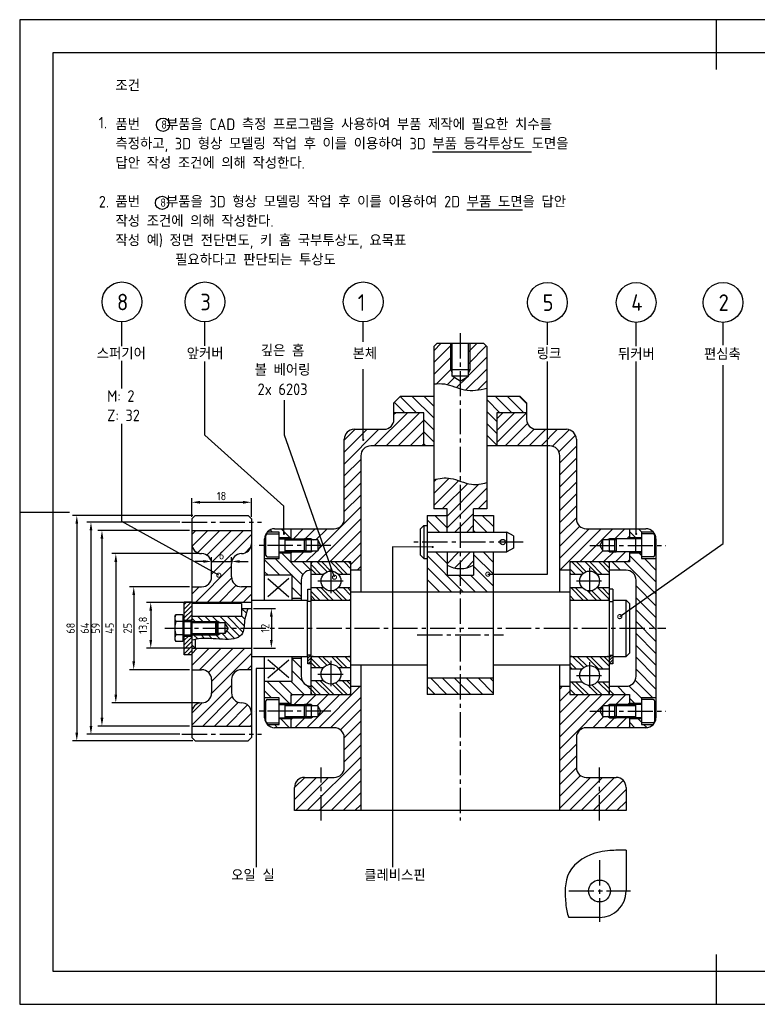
# Model space of a CAD drawing. Header units: millimetres. Extents: x 0 to 420, y 0 to 297.
# Tile 1 of 2: x 0 to 222, y 0 to 297. Entities that reach past the tile are written whole.
import ezdxf
from ezdxf.enums import TextEntityAlignment as Align

# ---------------------------------------------------------------- set-up
doc = ezdxf.new("R2010")
doc.units = ezdxf.units.MM
doc.header["$LTSCALE"] = 0.4
doc.linetypes.add('CENTER2', pattern=[28.575, 19.05, -3.175, 3.175, -3.175])
for name, color, linetype in [('가는선', 1, 'Continuous'), ('문자', 2, 'Continuous'), ('외형선', 3, 'Continuous'), ('윤곽선', 5, 'Continuous'), ('중심선', 1, 'CENTER2')]:
    doc.layers.add(name, color=color, linetype=linetype)
doc.styles.get("Standard").update_dxf_attribs({"font": 'isocp.shx', "bigfont": 'whgtxt.shx'})
doc.dimstyles.new('ISO-25', dxfattribs={"dimtxt": 2.5, "dimasz": 2.5, "dimexe": 1.25, "dimexo": 0.625, "dimtad": 1, "dimtxsty": 'Standard', "dimcen": 2.5, "dimadec": 0, "dimazin": 0, "dimtfac": 1, "dimtmove": 0, "dimatfit": 3, "dimfxl": 1, "dimarcsym": 0})
pattern_1 = [(45, (-497.9313, 1.8087), (-1.796051, 1.796051), [])]
pattern_2 = [(135, (-497.9313, 1.8087), (-2.020558, -2.020558), []), (135, (-497.9313, 3.1558), (-2.020558, -2.020558), [])]
pattern_3 = [(45, (-497.93126, 1.8087), (-0.4490128, 0.4490128), [])]
pattern_4 = [(135, (-497.9313, 1.8087), (-1.796051, -1.796051), [])]

# ---------------------------------------------------------------- blocks, each defined once
blk = doc.blocks.new('_DotSmall')
at = {"color": 0, "linetype": 'ByBlock', "const_width": 0.5}
blk.add_lwpolyline([(-0.0625, 0, 1), (0.0625, 0, 1)], format="xyb", close=True, dxfattribs=at)
blk = doc.blocks.new('*D4')
at = {"color": 0, "lineweight": -2, "transparency": 16777216}
for p, q in [((48.25, 145.44), (20.24, 145.44)), ((21.49, 142.94), (21.49, 83.94)), ((48.25, 81.44), (20.24, 81.44))]:
    blk.add_line(p, q, dxfattribs=at)
at = {"color": 0, "transparency": 16777216}
for points in [[(21.08, 142.94), (21.91, 142.94), (21.49, 145.44)], [(21.08, 83.94), (21.91, 83.94), (21.49, 81.44)]]:
    blk.add_solid(points, dxfattribs=at)
at = {"layer": 'Defpoints', "color": 0, "transparency": 16777216}
for p in [(48.88, 145.44), (21.49, 81.44), (48.88, 81.44)]:
    blk.add_point(p, dxfattribs=at)
at = {"color": 0, "transparency": 16777216, "insert": (19.62, 113.44), "char_height": 2.5, "attachment_point": 5, "rotation": 90}
blk.add_mtext('64', dxfattribs=at)
blk = doc.blocks.new('*D5')
at = {"color": 0, "lineweight": -2, "transparency": 16777216}
for p, q in [((51.25, 125.94), (33.14, 125.94)), ((34.39, 123.44), (34.39, 103.44)), ((51.25, 100.94), (33.14, 100.94))]:
    blk.add_line(p, q, dxfattribs=at)
at = {"color": 0, "transparency": 16777216}
for points in [[(33.98, 123.44), (34.81, 123.44), (34.39, 125.94)], [(33.98, 103.44), (34.81, 103.44), (34.39, 100.94)]]:
    blk.add_solid(points, dxfattribs=at)
at = {"layer": 'Defpoints', "color": 0, "transparency": 16777216}
for p in [(51.88, 125.94), (34.39, 100.94), (51.88, 100.94)]:
    blk.add_point(p, dxfattribs=at)
at = {"color": 0, "transparency": 16777216, "insert": (32.52, 113.44), "char_height": 2.5, "attachment_point": 5, "rotation": 90}
blk.add_mtext('25', dxfattribs=at)
blk = doc.blocks.new('*D6')
at = {"color": 0, "lineweight": -2, "transparency": 16777216}
for p, q in [((51.25, 121.24), (38.27, 121.24)), ((39.52, 118.74), (39.52, 109.94)), ((51.25, 107.44), (38.27, 107.44))]:
    blk.add_line(p, q, dxfattribs=at)
at = {"color": 0, "transparency": 16777216}
for points in [[(39.1, 118.74), (39.94, 118.74), (39.52, 121.24)], [(39.1, 109.94), (39.94, 109.94), (39.52, 107.44)]]:
    blk.add_solid(points, dxfattribs=at)
at = {"layer": 'Defpoints', "color": 0, "transparency": 16777216}
for p in [(51.88, 121.24), (39.52, 107.44), (51.88, 107.44)]:
    blk.add_point(p, dxfattribs=at)
at = {"color": 0, "transparency": 16777216, "insert": (37.46, 114.34), "char_height": 2.5, "attachment_point": 5, "rotation": 90}
blk.add_mtext('13,8', dxfattribs=at)
blk = doc.blocks.new('*D7')
at = {"color": 0, "lineweight": -2, "transparency": 16777216}
for p, q in [((70.5, 119.44), (77.15, 119.44)), ((75.9, 116.94), (75.9, 109.94)), ((70.5, 107.44), (77.15, 107.44))]:
    blk.add_line(p, q, dxfattribs=at)
at = {"color": 0, "transparency": 16777216}
for points in [[(75.48, 116.94), (76.31, 116.94), (75.9, 119.44)], [(75.48, 109.94), (76.31, 109.94), (75.9, 107.44)]]:
    blk.add_solid(points, dxfattribs=at)
at = {"layer": 'Defpoints', "color": 0, "transparency": 16777216}
for p in [(69.88, 119.44), (69.88, 107.44), (75.9, 107.44)]:
    blk.add_point(p, dxfattribs=at)
at = {"color": 0, "transparency": 16777216, "insert": (74.02, 113.44), "char_height": 2.5, "attachment_point": 5, "rotation": 90}
blk.add_mtext('12', dxfattribs=at)
blk = doc.blocks.new('*D8')
at = {"color": 0, "lineweight": -2, "transparency": 16777216}
for p, q in [((54.25, 135.94), (27.74, 135.94)), ((28.99, 133.44), (28.99, 93.44)), ((54.25, 90.94), (27.74, 90.94))]:
    blk.add_line(p, q, dxfattribs=at)
at = {"color": 0, "transparency": 16777216}
for points in [[(28.57, 133.44), (29.41, 133.44), (28.99, 135.94)], [(28.57, 93.44), (29.41, 93.44), (28.99, 90.94)]]:
    blk.add_solid(points, dxfattribs=at)
at = {"layer": 'Defpoints', "color": 0, "transparency": 16777216}
for p in [(54.88, 135.94), (28.99, 90.94), (54.88, 90.94)]:
    blk.add_point(p, dxfattribs=at)
at = {"color": 0, "transparency": 16777216, "insert": (27.11, 113.44), "char_height": 2.5, "attachment_point": 5, "rotation": 90}
blk.add_mtext('45', dxfattribs=at)
blk = doc.blocks.new('*D9')
at = {"color": 0, "lineweight": -2, "transparency": 16777216}
for p, q in [((51.25, 142.94), (23.56, 142.94)), ((24.81, 140.44), (24.81, 86.44)), ((51.25, 83.94), (23.56, 83.94))]:
    blk.add_line(p, q, dxfattribs=at)
at = {"color": 0, "transparency": 16777216}
for points in [[(24.39, 140.44), (25.23, 140.44), (24.81, 142.94)], [(24.39, 86.44), (25.23, 86.44), (24.81, 83.94)]]:
    blk.add_solid(points, dxfattribs=at)
at = {"layer": 'Defpoints', "color": 0, "transparency": 16777216}
for p in [(51.88, 142.94), (24.81, 83.94), (51.88, 83.94)]:
    blk.add_point(p, dxfattribs=at)
at = {"color": 0, "transparency": 16777216, "insert": (22.93, 113.44), "char_height": 2.5, "attachment_point": 5, "rotation": 90}
blk.add_mtext('59', dxfattribs=at)
blk = doc.blocks.new('*D10')
at = {"color": 0, "lineweight": -2, "transparency": 16777216}
for p, q in [((51.88, 147.06), (51.88, 152.68)), ((69.88, 147.06), (69.88, 152.68)), ((54.38, 151.43), (67.38, 151.43))]:
    blk.add_line(p, q, dxfattribs=at)
at = {"color": 0, "transparency": 16777216}
for points in [[(54.38, 151.85), (54.38, 151.01), (51.88, 151.43)], [(67.38, 151.85), (67.38, 151.01), (69.88, 151.43)]]:
    blk.add_solid(points, dxfattribs=at)
at = {"layer": 'Defpoints', "color": 0, "transparency": 16777216}
for p in [(69.88, 151.43), (51.88, 146.44), (69.88, 146.44)]:
    blk.add_point(p, dxfattribs=at)
at = {"color": 0, "transparency": 16777216, "insert": (60.88, 153.31), "char_height": 2.5, "attachment_point": 5}
blk.add_mtext('18', dxfattribs=at)
blk = doc.blocks.new('*D11')
at = {"color": 0, "lineweight": -2, "transparency": 16777216}
for p, q in [((57.88, 133.56), (57.88, 134.83)), ((63.88, 133.56), (63.88, 134.83)), ((55.38, 133.58), (52.88, 133.58)), ((57.88, 133.58), (63.88, 133.58)), ((66.38, 133.58), (68.88, 133.58))]:
    blk.add_line(p, q, dxfattribs=at)
at = {"color": 0, "transparency": 16777216}
for points in [[(55.38, 134), (55.38, 133.16), (57.88, 133.58)], [(66.38, 134), (66.38, 133.16), (63.88, 133.58)]]:
    blk.add_solid(points, dxfattribs=at)
at = {"layer": 'Defpoints', "color": 0, "transparency": 16777216}
for p in [(57.88, 132.94), (63.88, 133.58), (63.88, 132.94)]:
    blk.add_point(p, dxfattribs=at)
at = {"color": 0, "transparency": 16777216, "insert": (60.88, 135.45), "char_height": 2.5, "attachment_point": 5}
blk.add_mtext('6', dxfattribs=at)
blk = doc.blocks.new('*D12')
at = {"color": 0, "lineweight": -2, "transparency": 16777216}
for p, q in [((52.25, 147.44), (15.97, 147.44)), ((17.22, 144.94), (17.22, 81.94)), ((52.25, 79.44), (15.97, 79.44))]:
    blk.add_line(p, q, dxfattribs=at)
at = {"color": 0, "transparency": 16777216}
for points in [[(16.8, 144.94), (17.64, 144.94), (17.22, 147.44)], [(16.8, 81.94), (17.64, 81.94), (17.22, 79.44)]]:
    blk.add_solid(points, dxfattribs=at)
at = {"layer": 'Defpoints', "color": 0, "transparency": 16777216}
for p in [(52.88, 147.44), (17.22, 79.44), (52.88, 79.44)]:
    blk.add_point(p, dxfattribs=at)
at = {"color": 0, "transparency": 16777216, "insert": (15.35, 113.44), "char_height": 2.5, "attachment_point": 5, "rotation": 90}
blk.add_mtext('68', dxfattribs=at)
blk = doc.blocks.new('*U3')
at = {"layer": '가는선'}
h = blk.add_hatch(dxfattribs=at)
h.set_pattern_fill('ANSI31', color=256, scale=0.8)
h.set_pattern_definition(pattern_1)
edge = h.paths.add_edge_path()
edge.add_line((129.88, 191.44), (129.88, 199.44))
edge.add_line((129.88, 199.44), (125.88, 199.44))
edge.add_line((125.88, 199.44), (124.88, 198.44))
edge.add_line((124.88, 198.44), (124.88, 187.12))
edge.add_spline(control_points=[(124.88, 187.12), (125.95, 187.26), (129.07, 187.32), (134.28, 184.65), (138.61, 185.28), (140.88, 185.88)], knot_values=[6.036137, 6.036137, 6.036137, 6.036137, 9.304736, 15.634765, 22.480947, 22.480947, 22.480947, 22.480947], degree=3, periodic=0)
edge.add_line((140.88, 185.88), (140.88, 198.44))
edge.add_line((140.88, 198.44), (139.88, 199.44))
edge.add_line((139.88, 199.44), (135.88, 199.44))
edge.add_line((135.88, 199.44), (135.88, 191.44))
edge.add_line((135.88, 191.44), (135.33, 190.5))
edge.add_line((135.33, 190.5), (135.33, 189.44))
edge.add_line((135.33, 189.44), (132.88, 187.96))
edge.add_line((132.88, 187.96), (130.42, 189.44))
edge.add_line((130.42, 189.44), (130.42, 190.5))
edge.add_line((130.42, 190.5), (129.88, 191.44))
h.paths.add_polyline_path([(130.42, 199.44), (129.88, 199.44), (129.88, 191.44), (130.42, 191.44)], flags=17)
h.paths.add_polyline_path([(135.88, 199.44), (135.33, 199.44), (135.33, 191.44), (135.88, 191.44)], flags=17)
h.paths.add_polyline_path([(135.88, 191.44), (135.33, 191.44), (135.33, 190.5)], flags=17)
h.paths.add_polyline_path([(130.42, 191.44), (129.88, 191.44), (130.42, 190.5)], flags=17)
h = blk.add_hatch(dxfattribs=at)
h.set_pattern_fill('ANSI31', color=256, scale=0.8, angle=90)
h.paths.add_polyline_path([(124.88, 183.44), (114.88, 183.44), (112.88, 181.44), (112.88, 178.44), (121.88, 178.44), (121.88, 168.44), (124.88, 168.44)])
h.paths.add_polyline_path([(152.88, 181.44), (150.88, 183.44), (140.88, 183.44), (140.88, 168.44), (143.88, 168.44), (143.88, 178.44), (152.88, 178.44)])
h = blk.add_hatch(dxfattribs=at)
h.set_pattern_fill('ANSI31', color=256, scale=0.8)
h.set_pattern_definition(pattern_1)
h.paths.add_polyline_path([(102.88, 165.44, -0.414214), (105.88, 168.44), (121.88, 168.44), (121.88, 178.44), (112.88, 178.44), (112.88, 176.44, -0.414214), (109.88, 173.44), (100.88, 173.44, 0.414214), (97.88, 170.44), (97.88, 146.44, -0.414214), (94.88, 143.44), (81.88, 143.44), (81.88, 140.69), (81.88, 140.44), (85.85, 140.44), (87.88, 140.44), (88.53, 140.06), (89.88, 140.06), (90.81, 138.44), (89.88, 136.82), (88.53, 136.82), (87.88, 136.44), (85.85, 136.44), (81.88, 136.44), (81.88, 133.44), (87.88, 133.44), (99.88, 133.44), (99.88, 130.94), (102.88, 130.94)])
h.paths.add_polyline_path([(87.88, 136.82), (86.23, 136.82), (85.85, 136.44), (87.88, 136.44)], flags=17)
h.paths.add_polyline_path([(88.53, 136.82), (87.88, 136.82), (87.88, 136.44)], flags=17)
h.paths.add_polyline_path([(87.88, 140.44), (85.85, 140.44), (86.23, 140.06), (87.88, 140.06)], flags=17)
h.paths.add_polyline_path([(87.88, 140.44), (87.88, 140.06), (88.53, 140.06)], flags=17)
h = blk.add_hatch(dxfattribs=at)
h.set_pattern_fill('ANSI31', color=256, scale=0.8)
h.set_pattern_definition(pattern_1)
h.paths.add_polyline_path([(164.88, 173.44), (155.88, 173.44, -0.414214), (152.88, 176.44), (152.88, 178.44), (143.88, 178.44), (143.88, 168.44), (159.88, 168.44, -0.414214), (162.88, 165.44), (162.88, 130.94), (165.88, 130.94), (165.88, 132.84), (165.88, 133.44), (183.88, 133.44), (183.88, 136.19), (183.88, 136.44), (179.91, 136.44), (177.88, 136.44), (177.22, 136.82), (175.88, 136.82), (174.94, 138.44), (175.88, 140.06), (177.22, 140.06), (177.88, 140.44), (179.91, 140.44), (183.88, 140.44), (183.88, 143.44), (170.88, 143.44, -0.414214), (167.88, 146.44), (167.88, 170.44, 0.414214)])
h.paths.add_polyline_path([(179.91, 140.44), (177.88, 140.44), (177.88, 140.06), (179.53, 140.06)], flags=17)
h.paths.add_polyline_path([(177.88, 140.44), (177.22, 140.06), (177.88, 140.06)], flags=17)
h.paths.add_polyline_path([(179.53, 136.82), (177.88, 136.82), (177.88, 136.44), (179.91, 136.44)], flags=17)
h.paths.add_polyline_path([(177.88, 136.82), (177.22, 136.82), (177.88, 136.44)], flags=17)
h = blk.add_hatch(dxfattribs=at)
h.set_pattern_fill('ANSI31', color=256, scale=0.8)
h.set_pattern_definition(pattern_1)
edge = h.paths.add_edge_path()
edge.add_line((136.88, 149.44), (140.88, 149.44))
edge.add_line((140.88, 149.44), (140.88, 157.41))
edge.add_spline(control_points=[(140.88, 157.41), (139.33, 156.94), (135.65, 156.32), (130.37, 159.21), (126.56, 158.7), (124.88, 158.24)], knot_values=[4.910739, 4.910739, 4.910739, 4.910739, 9.671191, 16.27677, 21.431018, 21.431018, 21.431018, 21.431018], degree=3, periodic=0)
edge.add_line((124.88, 158.24), (124.88, 149.44))
edge.add_line((124.88, 149.44), (128.88, 149.44))
edge.add_line((128.88, 149.44), (128.88, 142.44))
edge.add_line((128.88, 142.44), (136.88, 142.44))
edge.add_line((136.88, 142.44), (136.88, 149.44))
h = blk.add_hatch(dxfattribs=at)
h.set_pattern_fill('ANSI31', color=256, scale=0.8, angle=90)
h.set_pattern_definition(pattern_4)
h.paths.add_polyline_path([(128.88, 132.51), (128.88, 136.44), (122.88, 136.44), (122.88, 134.44), (122.88, 124.44), (142.88, 124.44), (142.88, 136.44), (136.88, 136.44), (136.88, 132.51), (136.88, 129.44), (128.88, 129.44)])
h.paths.add_polyline_path([(122.88, 147.44), (122.88, 144.44), (122.88, 142.44), (128.88, 142.44), (128.88, 147.44)])
h.paths.add_polyline_path([(142.88, 142.44), (142.88, 147.44), (136.88, 147.44), (136.88, 142.44)])
h.paths.add_polyline_path([(122.88, 98.44), (122.88, 93.44), (142.88, 93.44), (142.88, 98.44)])
h = blk.add_hatch(dxfattribs=at)
h.set_pattern_fill('ANSI31', color=256, scale=0.8)
h.paths.add_polyline_path([(66.88, 90.94, -0.414214), (63.88, 93.94), (63.88, 97.94, -0.414214), (66.88, 100.94), (69.88, 100.94), (69.88, 107.44), (51.88, 107.44), (51.88, 100.94), (54.88, 100.94, -0.414214), (57.88, 97.94), (57.88, 93.94, -0.414214), (54.88, 90.94, 0.414214), (51.88, 87.94), (51.88, 83.94), (69.88, 83.94), (69.88, 87.94, 0.414214)])
h.paths.add_polyline_path([(69.88, 138.94), (69.88, 142.94), (51.88, 142.94), (51.88, 138.94, 0.414214), (54.88, 135.94, -0.414214), (57.88, 132.94), (57.88, 128.94, -0.414214), (54.88, 125.94), (51.88, 125.94), (51.88, 121.24), (69.88, 121.24), (69.88, 125.94), (66.88, 125.94, -0.414214), (63.88, 128.94), (63.88, 132.94, -0.414214), (66.88, 135.94, 0.414214)])
h = blk.add_hatch(dxfattribs=at)
h.set_pattern_fill('ANSI31', color=256, scale=0.8, angle=90)
h.set_pattern_definition(pattern_4)
h.paths.add_polyline_path([(81.88, 133.44), (81.88, 136.19), (78.28, 136.19), (78.28, 134.94), (78.28, 134.44), (73.88, 134.44), (73.88, 129.44), (82.18, 129.44), (82.18, 122.44), (84.88, 122.44), (84.88, 127.94, -0.414214), (87.88, 130.94), (87.88, 133.44)])
h.paths.add_polyline_path([(76.88, 143.44, 0.213422), (74.64, 142.44), (78.28, 142.44), (78.28, 141.94), (78.28, 140.69), (81.88, 140.69), (81.88, 143.44)])
h.paths.add_polyline_path([(81.88, 93.44), (87.88, 93.44), (87.88, 95.94, -0.414214), (84.88, 98.94), (84.88, 104.44), (82.18, 104.44), (82.18, 97.44), (73.88, 97.44), (73.88, 92.44), (78.28, 92.44), (78.28, 91.94), (78.28, 90.69), (81.88, 90.69)])
h.paths.add_polyline_path([(78.28, 86.19), (78.28, 84.94), (78.28, 84.44), (74.64, 84.44, 0.213422), (76.88, 83.44), (81.88, 83.44), (81.88, 86.19)])
h = blk.add_hatch(dxfattribs=at)
h.set_pattern_fill('ANSI31', color=256, scale=0.8, angle=90)
h.set_pattern_definition(pattern_4)
h.paths.add_polyline_path([(191.88, 134.44), (187.48, 134.44), (187.48, 134.94), (187.48, 136.19), (183.88, 136.19), (183.88, 133.44), (177.88, 133.44), (177.88, 130.94), (182.88, 130.94, -0.414214), (185.88, 127.94), (185.88, 98.94, -0.414214), (182.88, 95.94), (177.88, 95.94), (177.88, 93.44), (183.88, 93.44), (183.88, 90.69), (187.48, 90.69), (187.48, 91.94), (187.48, 92.44), (191.88, 92.44)])
h.paths.add_polyline_path([(187.48, 142.44), (191.11, 142.44, 0.213422), (188.88, 143.44), (183.88, 143.44), (183.88, 140.69), (187.48, 140.69), (187.48, 141.94)])
h.paths.add_polyline_path([(188.88, 83.44, 0.213422), (191.11, 84.44), (187.48, 84.44), (187.48, 84.94), (187.48, 86.19), (183.88, 86.19), (183.88, 83.44)])
h = blk.add_hatch(dxfattribs=at)
h.set_pattern_fill('ANSI31', color=256, scale=0.8)
h.set_pattern_definition(pattern_1)
h.paths.add_polyline_path([(136.88, 132.51), (136.88, 136.44), (128.88, 136.44), (128.88, 132.51, 0.267949)])
h = blk.add_hatch(dxfattribs=at)
h.set_pattern_fill('ANSI32', color=256, scale=0.3, angle=90)
h.set_pattern_definition(pattern_2)
h.paths.add_polyline_path([(99.88, 132.84, 0.414214), (99.28, 133.44), (88.48, 133.44, 0.414214), (87.88, 132.84), (87.88, 130.94), (87.88, 129.69), (91.65, 129.69, -0.445148), (96.1, 129.69), (99.88, 129.69)])
h.paths.add_polyline_path([(99.88, 124.44), (99.88, 125.69), (96.1, 125.69, -0.445148), (91.65, 125.69), (87.88, 125.69), (87.88, 122.54, 0.414214), (88.48, 121.94), (99.28, 121.94, 0.414214), (99.88, 122.54)])
h.paths.add_polyline_path([(99.88, 104.34, 0.414214), (99.28, 104.94), (88.48, 104.94, 0.414214), (87.88, 104.34), (87.88, 102.74), (87.88, 101.59), (91.65, 101.59, -0.445148), (96.1, 101.59), (99.88, 101.59), (99.88, 102.44)])
h.paths.add_polyline_path([(99.88, 97.19), (99.88, 97.59), (96.1, 97.59, -0.445148), (91.65, 97.59), (87.88, 97.59), (87.88, 97.19), (87.88, 94.04, 0.414214), (88.48, 93.44), (99.28, 93.44, 0.414214), (99.88, 94.04), (99.88, 95.94)])
h = blk.add_hatch(dxfattribs=at)
h.set_pattern_fill('ANSI32', color=256, scale=0.3, angle=90)
h.set_pattern_definition(pattern_2)
h.paths.add_polyline_path([(177.88, 132.84, 0.414214), (177.28, 133.44), (166.48, 133.44, 0.414214), (165.88, 132.84), (165.88, 130.94), (165.88, 129.69), (169.65, 129.69, -0.445148), (174.1, 129.69), (177.88, 129.69)])
h.paths.add_polyline_path([(177.88, 125.69), (174.1, 125.69, -0.445148), (169.65, 125.69), (165.88, 125.69), (165.88, 124.44), (165.88, 122.54, 0.414214), (166.48, 121.94), (177.28, 121.94, 0.414214), (177.88, 122.54)])
h.paths.add_polyline_path([(177.88, 104.34, 0.414214), (177.28, 104.94), (166.48, 104.94, 0.414214), (165.88, 104.34), (165.88, 102.44), (165.88, 101.19), (169.65, 101.19, -0.445148), (174.1, 101.19), (177.88, 101.19)])
h.paths.add_polyline_path([(177.88, 95.94), (177.88, 97.19), (174.1, 97.19, -0.445148), (169.65, 97.19), (165.88, 97.19), (165.88, 94.04, 0.414214), (166.48, 93.44), (177.28, 93.44, 0.414214), (177.88, 94.04)])
h = blk.add_hatch(dxfattribs=at)
h.set_pattern_fill('ANSI31', color=256, scale=0.3)
h.set_pattern_definition([(45, (-502.9313, 1.8087), (-0.6735192, 0.6735192), [])])
h.paths.add_polyline_path([(49.58, 105.44), (51.88, 105.44), (51.88, 108.44), (51.88, 111.09), (49.58, 111.09), (49.58, 110.5)])
h.paths.add_polyline_path([(49.58, 116.38), (49.58, 115.79), (51.88, 115.79), (51.88, 118.02), (51.88, 120.69), (51.88, 120.94), (51.88, 121.44), (49.58, 121.44)])
h = blk.add_hatch(dxfattribs=at)
h.set_pattern_fill('ANSI31', color=256, scale=0.5, angle=90)
edge = h.paths.add_edge_path()
edge.add_spline(control_points=[(52.88, 110.05), (53.44, 110.17), (58.31, 110.94), (66.53, 108.53), (67.5, 112.89), (67.58, 113.44)], knot_values=[6.707027, 6.707027, 6.707027, 6.707027, 8.420516, 21.094252, 22.741114, 22.741114, 22.741114, 22.741114], degree=3, periodic=0)
edge.add_line((67.58, 113.44), (62.85, 113.44))
edge.add_line((62.85, 113.44), (61.88, 111.82))
edge.add_line((61.88, 111.82), (60.53, 111.82))
edge.add_line((60.53, 111.82), (59.88, 111.44))
edge.add_line((59.88, 111.44), (59.15, 111.44))
edge.add_line((59.15, 111.44), (51.88, 111.44))
edge.add_line((51.88, 111.44), (51.88, 109.82))
edge.add_spline(control_points=[(51.88, 109.82), (52.2, 109.9), (52.54, 109.98), (52.88, 110.05)], knot_values=[22.741114, 22.741114, 22.741114, 22.741114, 23.781874, 23.781874, 23.781874, 23.781874], degree=3, periodic=0)
h.paths.add_polyline_path([(59.88, 111.82), (59.52, 111.82), (59.15, 111.44), (59.88, 111.44)], flags=17)
h.paths.add_polyline_path([(60.53, 111.82), (59.88, 111.82), (59.88, 111.44)], flags=17)
h.paths.add_polyline_path([(59.88, 115.44), (59.88, 115.06), (60.53, 115.06)], flags=17)
h.paths.add_polyline_path([(59.88, 115.44), (59.15, 115.44), (59.52, 115.06), (59.88, 115.06)], flags=17)
edge = h.paths.add_edge_path()
edge.add_spline(control_points=[(67.58, 113.44), (67.71, 114.33), (67.79, 116.4), (68.43, 118.14), (68.79, 119.44)], knot_values=[1.130149, 1.130149, 1.130149, 1.130149, 3.811214, 6.707027, 6.707027, 6.707027, 6.707027], degree=3, periodic=0)
edge.add_line((68.79, 119.44), (66.88, 119.44))
edge.add_line((66.88, 119.44), (66.88, 116.94))
edge.add_line((66.88, 116.94), (51.88, 116.94))
edge.add_line((51.88, 116.94), (51.88, 115.44))
edge.add_line((51.88, 115.44), (59.15, 115.44))
edge.add_line((59.15, 115.44), (59.88, 115.44))
edge.add_line((59.88, 115.44), (60.53, 115.06))
edge.add_line((60.53, 115.06), (61.88, 115.06))
edge.add_line((61.88, 115.06), (62.85, 113.44))
edge.add_line((62.85, 113.44), (67.58, 113.44))
h = blk.add_hatch(dxfattribs=at)
h.set_pattern_fill('ANSI31', color=256, scale=0.2)
h.set_pattern_definition(pattern_3)
h.paths.add_polyline_path([(87.88, 104.94), (87.88, 105.34), (86.88, 105.34), (86.88, 102.74), (87.88, 102.74)])
h = blk.add_hatch(dxfattribs=at)
h.set_pattern_fill('ANSI31', color=256, scale=0.2)
h.set_pattern_definition(pattern_3)
h.paths.add_polyline_path([(177.88, 102.74), (178.88, 102.74), (178.88, 105.34), (177.88, 105.34), (177.88, 104.94)])
h = blk.add_hatch(dxfattribs=at)
h.set_pattern_fill('ANSI31', color=256, scale=0.8)
h.set_pattern_definition(pattern_1)
h.paths.add_polyline_path([(102.88, 95.94), (99.88, 95.94), (99.88, 94.04), (99.88, 93.44), (81.88, 93.44), (81.88, 90.69), (81.88, 90.44), (85.85, 90.44), (87.88, 90.44), (88.53, 90.06), (89.88, 90.06), (90.81, 88.44), (89.88, 86.82), (88.53, 86.82), (87.88, 86.44), (85.85, 86.44), (81.88, 86.44), (81.88, 83.44), (94.88, 83.44, -0.414214), (97.88, 80.44), (97.88, 71.44, -0.414214), (94.88, 68.44), (85.88, 68.44, 0.414214), (82.88, 65.44), (82.88, 58.44), (102.88, 58.44)])
h.paths.add_polyline_path([(88.53, 86.82), (87.88, 86.82), (87.88, 86.44)], flags=17)
h.paths.add_polyline_path([(87.88, 86.82), (86.23, 86.82), (85.85, 86.44), (87.88, 86.44)], flags=17)
h.paths.add_polyline_path([(87.88, 90.44), (85.85, 90.44), (86.23, 90.06), (87.88, 90.06)], flags=17)
h.paths.add_polyline_path([(87.88, 90.44), (87.88, 90.06), (88.53, 90.06)], flags=17)
h = blk.add_hatch(dxfattribs=at)
h.set_pattern_fill('ANSI31', color=256, scale=0.8)
h.set_pattern_definition(pattern_1)
h.paths.add_polyline_path([(174.94, 88.44), (175.88, 90.06), (177.22, 90.06), (177.88, 90.44), (179.91, 90.44), (183.88, 90.44), (183.88, 93.44), (177.88, 93.44), (165.88, 93.44), (165.88, 95.94), (162.88, 95.94), (162.88, 58.44), (182.88, 58.44), (182.88, 65.44, 0.414214), (179.88, 68.44), (170.88, 68.44, -0.414214), (167.88, 71.44), (167.88, 80.44, -0.414214), (170.88, 83.44), (183.88, 83.44), (183.88, 86.19), (183.88, 86.44), (179.91, 86.44), (177.88, 86.44), (177.22, 86.82), (175.88, 86.82)])
h.paths.add_polyline_path([(179.53, 86.82), (177.88, 86.82), (177.88, 86.44), (179.91, 86.44)], flags=17)
h.paths.add_polyline_path([(177.88, 86.82), (177.22, 86.82), (177.88, 86.44)], flags=17)
h.paths.add_polyline_path([(177.88, 90.44), (177.22, 90.06), (177.88, 90.06)], flags=17)
h.paths.add_polyline_path([(179.91, 90.44), (177.88, 90.44), (177.88, 90.06), (179.53, 90.06)], flags=17)
for p, q in [((55.86, 198.63), (55.86, 205.88)), ((185.92, 198.53), (185.92, 205.7)), ((55.86, 171.64), (55.86, 193.89))]:
    blk.add_line(p, q)
for points in [[(30.83, 198.56), (30.83, 205.88)], [(103.6, 199.86), (103.6, 205.88)], [(159.14, 198.97), (159.14, 205.7)], [(212.11, 198.86), (212.11, 205.7)], [(30.83, 185.8), (30.83, 194.14)], [(141.19, 129.74), (159.14, 129.74), (159.14, 193.91)], [(180.97, 116.95), (212.11, 139), (212.11, 192.83)], [(94.92, 128.82), (79.83, 171.64), (79.83, 182.26)], [(60.05, 129.43), (30.83, 145.66), (30.83, 175.08)]]:
    blk.add_lwpolyline(points)
for centre in [(43.22, 265.32), (42.93, 241.77)]:
    blk.add_circle(centre, 2)
at = {"layer": 'Defpoints'}
blk.add_lwpolyline([(0, 0), (420, 0), (420, 297), (0, 297)], close=True, dxfattribs=at)
at = {"layer": '가는선', "ltscale": 19.34236}
for p, q in [((129.88, 199.44), (129.88, 191.44)), ((135.88, 191.44), (135.88, 199.44)), ((129.88, 191.44), (130.42, 190.5)), ((135.88, 191.44), (135.33, 190.5)), ((59.88, 115.44), (59.15, 115.44)), ((59.88, 115.44), (60.53, 115.06)), ((59.15, 111.44), (59.88, 111.44)), ((59.88, 111.44), (60.53, 111.82))]:
    blk.add_line(p, q, dxfattribs=at)
at = {"layer": '가는선'}
for p, q in [((86.26, 140.02), (80.03, 140.02)), ((87.88, 140.44), (85.85, 140.44)), ((87.88, 140.44), (88.53, 140.06)), ((177.88, 140.44), (177.22, 140.06)), ((179.91, 140.44), (177.88, 140.44)), ((80.03, 136.86), (86.26, 136.86)), ((87.88, 136.44), (88.53, 136.82)), ((177.88, 136.44), (177.22, 136.82)), ((85.85, 136.44), (87.88, 136.44)), ((177.88, 136.44), (179.91, 136.44)), ((59.56, 115.02), (51.68, 115.02)), ((51.68, 111.86), (59.56, 111.86)), ((86.26, 90.02), (80.03, 90.02)), ((87.88, 90.44), (85.85, 90.44)), ((87.88, 90.44), (88.53, 90.06)), ((177.88, 90.44), (177.22, 90.06)), ((179.91, 90.44), (177.88, 90.44)), ((185.73, 90.02), (179.49, 90.02)), ((80.03, 86.86), (86.26, 86.86)), ((85.85, 86.44), (87.88, 86.44)), ((87.88, 86.44), (88.53, 86.82)), ((177.88, 86.44), (177.22, 86.82)), ((177.88, 86.44), (179.91, 86.44)), ((179.49, 86.86), (185.73, 86.86))]:
    blk.add_line(p, q, dxfattribs=at)
for points, knots in [([(124.88, 187.12), (125.95, 187.26), (129.07, 187.32), (134.28, 184.65), (138.61, 185.28), (140.88, 185.88)], [6.036137, 6.036137, 6.036137, 6.036137, 9.304736, 15.634765, 22.480947, 22.480947, 22.480947, 22.480947]), ([(124.88, 158.24), (126.56, 158.7), (130.37, 159.21), (135.65, 156.32), (139.33, 156.94), (140.88, 157.41)], [4.910739, 4.910739, 4.910739, 4.910739, 10.064987, 16.670565, 21.431018, 21.431018, 21.431018, 21.431018]), ([(68.79, 119.44), (68.43, 118.14), (67.6, 115.89), (67.91, 108.12), (57.77, 111.1), (52.74, 110.04), (51.88, 109.82)], [1.130149, 1.130149, 1.130149, 1.130149, 4.025961, 8.353889, 21.027625, 23.781874, 23.781874, 23.781874, 23.781874]), ([(182.88, 46.53), (181.25, 46.52), (178.57, 46.44), (172.29, 45.77), (164.15, 41.12), (164.45, 31.79), (165.02, 27.51), (165.59, 26.18)], [4.292552, 4.292552, 4.292552, 4.292552, 9.166596, 12.33563, 23.401067, 32.826023, 37.205249, 37.205249, 37.205249, 37.205249])]:
    blk.add_open_spline(points, degree=3, knots=knots, dxfattribs=at)
at = {"layer": '외형선'}
for p, q in [((210, 297), (210, 282)), ((125.88, 199.44), (124.88, 198.44)), ((125.88, 199.44), (139.88, 199.44)), ((139.88, 199.44), (140.88, 198.44)), ((124.88, 198.44), (124.88, 149.44)), ((140.88, 198.44), (140.88, 149.44)), ((114.88, 183.44), (112.88, 181.44)), ((112.88, 176.44), (112.88, 181.44)), ((114.88, 183.44), (124.88, 183.44)), ((140.88, 183.44), (150.88, 183.44)), ((152.88, 181.44), (150.88, 183.44)), ((152.88, 181.44), (152.88, 176.44)), ((121.88, 178.44), (112.88, 178.44)), ((121.88, 168.44), (121.88, 178.44)), ((143.88, 178.44), (143.88, 168.44)), ((152.88, 178.44), (143.88, 178.44)), ((100.88, 173.44), (109.88, 173.44)), ((155.88, 173.44), (164.88, 173.44)), ((97.88, 146.44), (97.88, 170.44)), ((167.88, 170.44), (167.88, 146.44)), ((124.88, 168.44), (105.88, 168.44)), ((159.88, 168.44), (140.88, 168.44)), ((102.88, 165.44), (102.88, 124.44)), ((162.88, 124.44), (162.88, 165.44)), ((0, 148.5), (15, 148.5)), ((128.88, 149.44), (124.88, 149.44)), ((128.88, 142.44), (128.88, 149.44)), ((136.88, 142.44), (136.88, 149.44)), ((140.88, 149.44), (136.88, 149.44)), ((51.88, 146.44), (52.88, 147.44)), ((51.88, 146.44), (51.88, 80.44)), ((52.88, 147.44), (68.88, 147.44)), ((68.88, 147.44), (69.88, 146.44)), ((69.88, 146.44), (69.88, 80.44)), ((122.88, 147.44), (122.88, 93.44)), ((122.88, 147.44), (128.88, 147.44)), ((136.88, 147.44), (142.88, 147.44)), ((142.88, 147.44), (142.88, 142.44)), ((51.88, 142.94), (69.88, 142.94)), ((76.88, 143.44), (94.88, 143.44)), ((81.88, 140.44), (81.88, 143.44)), ((120.88, 143.44), (121.88, 144.44)), ((120.88, 135.44), (120.88, 143.44)), ((121.88, 144.44), (121.88, 134.44)), ((121.88, 144.44), (122.88, 144.44)), ((170.88, 143.44), (188.88, 143.44)), ((183.88, 143.44), (183.88, 140.44)), ((73.88, 121.94), (73.88, 140.44)), ((74.28, 135.34), (74.28, 141.54)), ((78.28, 142.44), (74.64, 142.44)), ((74.68, 141.94), (78.28, 141.94)), ((78.28, 134.44), (78.28, 142.44)), ((81.88, 140.69), (78.28, 140.69)), ((78.28, 140.44), (85.85, 140.44)), ((80.03, 136.44), (80.03, 140.44)), ((85.85, 136.44), (85.85, 140.44)), ((86.28, 140.01), (85.85, 140.44)), ((85.85, 140.44), (86.23, 140.06)), ((89.88, 140.06), (86.23, 140.06)), ((86.28, 140.01), (86.28, 136.87)), ((87.88, 140.44), (87.88, 136.44)), ((90.81, 138.44), (89.88, 140.06)), ((89.88, 140.06), (89.88, 136.82)), ((122.88, 142.44), (146.88, 142.44)), ((146.88, 136.44), (146.88, 142.44)), ((148.88, 141.28), (146.88, 142.44)), ((148.88, 141.28), (148.88, 137.59)), ((175.88, 140.06), (174.94, 138.44)), ((179.53, 140.06), (175.88, 140.06)), ((175.88, 136.82), (175.88, 140.06)), ((177.88, 136.44), (177.88, 140.44)), ((179.48, 140.01), (179.91, 140.44)), ((179.48, 136.87), (179.48, 140.01)), ((179.91, 140.44), (179.91, 136.44)), ((187.48, 140.44), (179.91, 140.44)), ((187.48, 140.69), (183.88, 140.69)), ((185.73, 140.44), (185.73, 136.44)), ((187.48, 142.44), (187.48, 134.44)), ((191.11, 142.44), (187.48, 142.44)), ((191.08, 141.94), (187.48, 141.94)), ((191.48, 141.54), (191.48, 135.34)), ((191.88, 140.44), (191.88, 86.44)), ((86.28, 136.87), (85.85, 136.44)), ((86.23, 136.82), (85.85, 136.44)), ((86.23, 136.82), (89.88, 136.82)), ((89.88, 136.82), (90.81, 138.44)), ((148.88, 137.59), (146.88, 136.44)), ((174.94, 138.44), (175.88, 136.82)), ((175.88, 136.82), (179.53, 136.82)), ((179.48, 136.87), (179.91, 136.44)), ((179.91, 136.44), (179.53, 136.82)), ((54.88, 135.94), (54.88, 135.94)), ((66.88, 135.94), (66.88, 135.94)), ((73.88, 134.44), (78.28, 134.44)), ((74.68, 134.94), (78.28, 134.94)), ((78.28, 136.44), (85.85, 136.44)), ((78.28, 136.19), (81.88, 136.19)), ((81.88, 133.44), (81.88, 136.44)), ((120.88, 135.44), (121.88, 134.44)), ((121.88, 134.44), (122.88, 134.44)), ((122.88, 136.44), (146.88, 136.44)), ((128.88, 136.44), (128.88, 129.44)), ((136.88, 136.44), (136.88, 129.44)), ((142.88, 93.44), (142.88, 136.44)), ((187.48, 136.44), (179.91, 136.44)), ((183.88, 136.44), (183.88, 133.44)), ((183.88, 136.19), (187.48, 136.19)), ((191.08, 134.94), (187.48, 134.94)), ((187.48, 134.44), (191.88, 134.44)), ((57.88, 128.94), (57.88, 132.94)), ((63.88, 128.94), (63.88, 132.94)), ((99.88, 133.44), (81.88, 133.44)), ((87.88, 93.44), (87.88, 133.44)), ((99.88, 93.44), (99.88, 133.44)), ((102.88, 130.94), (99.88, 130.94)), ((165.88, 130.94), (162.88, 130.94)), ((183.88, 133.44), (165.88, 133.44)), ((165.88, 133.44), (165.88, 93.44)), ((177.88, 93.44), (177.88, 133.44)), ((182.88, 130.94), (177.88, 130.94)), ((82.18, 129.44), (73.88, 129.44)), ((81.18, 128.44), (74.88, 122.94)), ((74.88, 128.44), (81.18, 122.94)), ((82.18, 121.94), (82.18, 129.44)), ((84.88, 127.94), (84.88, 121.94)), ((91.65, 129.69), (87.88, 129.69)), ((99.88, 129.69), (96.1, 129.69)), ((128.88, 129.44), (136.88, 129.44)), ((169.65, 129.69), (165.88, 129.69)), ((177.88, 129.69), (174.1, 129.69)), ((185.88, 98.94), (185.88, 127.94)), ((51.88, 125.94), (54.88, 125.94)), ((69.88, 125.94), (66.88, 125.94)), ((86.88, 121.54), (86.88, 125.23)), ((86.88, 125.23), (87.88, 125.23)), ((87.88, 125.69), (91.65, 125.69)), ((96.1, 125.69), (99.88, 125.69)), ((165.88, 125.69), (169.65, 125.69)), ((174.1, 125.69), (177.88, 125.69)), ((178.88, 125.23), (177.88, 125.23)), ((178.88, 125.23), (178.88, 121.54)), ((69.88, 121.94), (86.73, 121.94)), ((84.88, 122.44), (82.18, 122.44)), ((86.73, 121.94), (86.73, 104.94)), ((87.88, 121.94), (99.88, 121.94)), ((99.88, 124.44), (165.88, 124.44)), ((165.88, 121.94), (177.88, 121.94)), ((179.03, 104.94), (179.03, 121.94)), ((179.03, 121.94), (182.88, 121.94)), ((182.88, 104.94), (182.88, 121.94)), ((183.88, 120.94), (182.88, 121.94)), ((49.58, 121.44), (51.88, 121.44)), ((49.58, 105.44), (49.58, 121.44)), ((69.88, 121.24), (51.88, 121.24)), ((66.88, 120.94), (51.88, 120.94)), ((66.88, 120.94), (66.88, 116.94)), ((66.88, 119.44), (69.88, 119.44)), ((87.88, 121.54), (86.73, 121.54)), ((177.88, 121.54), (179.03, 121.54)), ((183.88, 120.94), (183.88, 105.94)), ((46.78, 116.94), (47.09, 117.48)), ((46.78, 116.94), (46.78, 109.94)), ((49.18, 117.48), (47.09, 117.48)), ((49.18, 117.48), (49.18, 109.4)), ((49.18, 116.38), (49.58, 116.38)), ((49.18, 115.46), (47.09, 115.46)), ((51.88, 115.79), (49.58, 115.79)), ((49.58, 115.44), (59.15, 115.44)), ((51.68, 111.44), (51.68, 115.44)), ((59.15, 115.44), (59.58, 115.01)), ((59.15, 111.44), (59.15, 115.44)), ((59.58, 111.87), (59.58, 115.01)), ((46.78, 109.94), (47.09, 109.4)), ((49.18, 111.42), (47.09, 111.42)), ((49.18, 110.5), (49.58, 110.5)), ((49.58, 111.44), (59.15, 111.44)), ((49.58, 111.09), (51.88, 111.09)), ((52.88, 110.05), (52.88, 107.44)), ((59.58, 111.87), (59.15, 111.44)), ((49.18, 109.4), (47.09, 109.4)), ((51.88, 108.44), (52.88, 107.44)), ((51.88, 107.44), (69.88, 107.44)), ((51.88, 105.44), (49.58, 105.44)), ((69.88, 104.94), (86.73, 104.94)), ((73.88, 86.44), (73.88, 104.94)), ((82.18, 97.44), (82.18, 104.94)), ((82.18, 104.44), (84.88, 104.44)), ((84.88, 104.94), (84.88, 98.94)), ((87.88, 105.34), (86.73, 105.34)), ((86.88, 102.74), (86.88, 105.34)), ((87.88, 104.94), (99.88, 104.94)), ((165.88, 104.94), (177.88, 104.94)), ((177.88, 105.34), (179.03, 105.34)), ((178.88, 105.34), (178.88, 102.74)), ((179.03, 104.94), (182.88, 104.94)), ((183.88, 105.94), (182.88, 104.94)), ((81.18, 98.44), (74.88, 103.94)), ((74.88, 98.44), (81.18, 103.94)), ((87.88, 102.74), (86.88, 102.74)), ((87.88, 101.59), (91.65, 101.59)), ((96.1, 101.59), (99.88, 101.59)), ((99.88, 102.44), (122.88, 102.44)), ((102.88, 102.44), (102.88, 58.44)), ((142.88, 102.44), (165.88, 102.44)), ((162.88, 58.44), (162.88, 102.44)), ((165.88, 101.19), (169.65, 101.19)), ((174.1, 101.19), (177.88, 101.19)), ((178.88, 102.74), (177.88, 102.74)), ((51.88, 100.94), (54.88, 100.94)), ((69.88, 100.94), (66.88, 100.94)), ((122.88, 98.44), (142.88, 98.44)), ((57.88, 97.94), (57.88, 93.94)), ((63.88, 97.94), (63.88, 93.94)), ((73.88, 97.44), (82.18, 97.44)), ((91.65, 97.59), (87.88, 97.59)), ((99.88, 97.59), (96.1, 97.59)), ((99.88, 95.94), (102.88, 95.94)), ((162.88, 95.94), (165.88, 95.94)), ((169.65, 97.19), (165.88, 97.19)), ((177.88, 97.19), (174.1, 97.19)), ((177.88, 95.94), (182.88, 95.94)), ((78.28, 92.44), (73.88, 92.44)), ((78.28, 84.44), (78.28, 92.44)), ((81.88, 93.44), (99.88, 93.44)), ((81.88, 90.44), (81.88, 93.44)), ((142.88, 93.44), (122.88, 93.44)), ((165.88, 93.44), (183.88, 93.44)), ((183.88, 93.44), (183.88, 90.44)), ((187.48, 92.44), (187.48, 91.94)), ((191.88, 92.44), (187.48, 92.44)), ((66.88, 90.94), (66.88, 90.94)), ((74.28, 85.34), (74.28, 91.54)), ((74.68, 91.94), (78.28, 91.94)), ((81.88, 90.69), (78.28, 90.69)), ((78.28, 90.44), (85.85, 90.44)), ((80.03, 86.44), (80.03, 90.44)), ((85.85, 86.44), (85.85, 90.44)), ((86.28, 90.01), (85.85, 90.44)), ((89.88, 90.06), (86.23, 90.06)), ((86.28, 90.01), (86.28, 86.87)), ((87.88, 90.44), (87.88, 86.44)), ((90.81, 88.44), (89.88, 90.06)), ((89.88, 90.06), (89.88, 86.82)), ((175.88, 90.06), (174.94, 88.44)), ((179.53, 90.06), (175.88, 90.06)), ((175.88, 86.82), (175.88, 90.06)), ((177.88, 86.44), (177.88, 90.44)), ((179.48, 90.01), (179.91, 90.44)), ((179.48, 86.87), (179.48, 90.01)), ((179.91, 90.44), (179.91, 86.44)), ((187.48, 90.44), (179.91, 90.44)), ((187.48, 90.69), (183.88, 90.69)), ((185.73, 90.44), (185.73, 86.44)), ((187.48, 91.94), (187.48, 84.94)), ((191.08, 91.94), (187.48, 91.94)), ((191.48, 91.54), (191.48, 85.34)), ((78.28, 86.44), (85.85, 86.44)), ((78.28, 86.19), (81.88, 86.19)), ((81.88, 83.44), (81.88, 86.44)), ((86.28, 86.87), (85.85, 86.44)), ((86.23, 86.82), (89.88, 86.82)), ((89.88, 86.82), (90.81, 88.44)), ((174.94, 88.44), (175.88, 86.82)), ((175.88, 86.82), (179.53, 86.82)), ((179.48, 86.87), (179.91, 86.44)), ((187.48, 86.44), (179.91, 86.44)), ((183.88, 86.44), (183.88, 83.44)), ((183.88, 86.19), (187.48, 86.19)), ((51.88, 83.94), (69.88, 83.94)), ((74.64, 84.44), (78.28, 84.44)), ((74.68, 84.94), (78.28, 84.94)), ((94.88, 83.44), (76.88, 83.44)), ((188.88, 83.44), (170.88, 83.44)), ((187.48, 84.94), (187.48, 84.44)), ((191.08, 84.94), (187.48, 84.94)), ((187.48, 84.44), (191.11, 84.44)), ((52.88, 79.44), (51.88, 80.44)), ((68.88, 79.44), (69.88, 80.44)), ((97.88, 71.44), (97.88, 80.44)), ((167.88, 80.44), (167.88, 71.44)), ((52.88, 79.44), (68.88, 79.44)), ((85.88, 68.44), (94.88, 68.44)), ((170.88, 68.44), (179.88, 68.44)), ((82.88, 58.44), (82.88, 65.44)), ((182.88, 65.44), (182.88, 58.44)), ((182.88, 58.44), (82.88, 58.44)), ((182.88, 46.53), (182.88, 34.18)), ((174.88, 26.18), (165.59, 26.18)), ((210, 15), (210, 0))]:
    blk.add_line(p, q, dxfattribs=at)
at = {"layer": '외형선', "ltscale": 24.17795}
for p, q in [((130.42, 189.44), (130.42, 199.44)), ((135.33, 189.44), (135.33, 199.44)), ((61.88, 115.06), (59.52, 115.06)), ((61.88, 111.82), (59.52, 111.82))]:
    blk.add_line(p, q, dxfattribs=at)
at = {"layer": '외형선', "ltscale": 22.78718}
blk.add_line((129.88, 191.44), (135.88, 191.44), dxfattribs=at)
at = {"layer": '외형선', "ltscale": 14.703912}
blk.add_line((135.33, 189.44), (130.42, 189.44), dxfattribs=at)
at = {"layer": '외형선', "ltscale": 5.460248}
for q in [(130.42, 189.44), (135.33, 189.44)]:
    blk.add_line((132.88, 187.96), q, dxfattribs=at)
at = {"layer": '외형선', "ltscale": 19.34236}
blk.add_line((66.88, 116.94), (51.88, 116.94), dxfattribs=at)
at = {"layer": '외형선', "ltscale": 11.961675}
blk.add_line((59.88, 111.44), (59.88, 115.44), dxfattribs=at)
at = {"layer": '외형선', "ltscale": 9.694919}
blk.add_line((61.88, 115.06), (61.88, 111.82), dxfattribs=at)
at = {"layer": '외형선', "ltscale": 3.600154}
for q in [(61.88, 115.06), (61.88, 111.82)]:
    blk.add_line((62.85, 113.44), q, dxfattribs=at)
at = {"layer": '외형선'}
for centre, radius in [((30.83, 211.88), 6), ((55.86, 211.88), 6), ((103.6, 211.88), 6), ((159.14, 211.7), 6), ((185.92, 211.7), 6), ((212.11, 211.7), 6), ((145.68, 139.44), 0.8), ((93.88, 127.69), 2.99), ((171.88, 127.69), 2.99), ((93.88, 99.59), 2.99), ((171.88, 99.19), 2.99), ((174.88, 34.18), 3.3)]:
    blk.add_circle(centre, radius, dxfattribs=at)
for centre, radius, start, end in [((109.88, 176.44), 3, 270, 0), ((155.88, 176.44), 3, 180, 270), ((100.88, 170.44), 3, 90, 180), ((164.88, 170.44), 3, 0, 90), ((105.88, 165.44), 3, 90, 180), ((159.88, 165.44), 3, 0, 90), ((94.88, 146.44), 3, 270, 0), ((170.88, 146.44), 3, 180, 270), ((76.88, 140.44), 3, 90, 180), ((188.88, 140.44), 3, 0, 90), ((74.68, 141.54), 0.4, 90, 180), ((191.08, 141.54), 0.4, 0, 90), ((54.88, 138.94), 3, 180, 270), ((66.88, 138.94), 3, 270, 360), ((54.88, 132.94), 3, 0, 90), ((66.88, 132.94), 3, 90, 180), ((74.68, 135.34), 0.4, 180, 270), ((191.08, 135.34), 0.4, 270, 0), ((87.88, 127.94), 3, 90, 180), ((88.48, 132.84), 0.6, 90, 180), ((99.28, 132.84), 0.6, 0, 90), ((132.88, 139.44), 8, 240, 300), ((166.48, 132.84), 0.6, 90, 180), ((177.28, 132.84), 0.6, 0, 90), ((182.88, 127.94), 3, 0, 90), ((54.88, 128.94), 3, 270, 0), ((66.88, 128.94), 3, 180, 270), ((88.48, 122.54), 0.6, 180, 270), ((99.28, 122.54), 0.6, 270, 0), ((166.48, 122.54), 0.6, 180, 270), ((177.28, 122.54), 0.6, 270, 0), ((88.48, 104.34), 0.6, 90, 180), ((99.28, 104.34), 0.6, 0, 90), ((166.48, 104.34), 0.6, 90, 180), ((177.28, 104.34), 0.6, 0, 90), ((54.88, 97.94), 3, 0, 90), ((66.88, 97.94), 3, 90, 180), ((87.88, 98.94), 3, 180, 270), ((182.88, 98.94), 3, 270, 0), ((54.88, 93.94), 3, 270, 0), ((66.88, 93.94), 3, 180, 270), ((88.48, 94.04), 0.6, 180, 270), ((99.28, 94.04), 0.6, 270, 0), ((166.48, 94.04), 0.6, 180, 270), ((177.28, 94.04), 0.6, 270, 0), ((54.88, 87.94), 3, 90, 180), ((66.88, 87.94), 3, 0, 90), ((74.68, 91.54), 0.4, 90, 180), ((191.08, 91.54), 0.4, 0, 90), ((76.88, 86.44), 3, 180, 270), ((188.88, 86.44), 3, 270, 0), ((74.68, 85.34), 0.4, 180, 270), ((94.88, 80.44), 3, 0, 90), ((170.88, 80.44), 3, 90, 180), ((191.08, 85.34), 0.4, 270, 0), ((94.88, 71.44), 3, 270, 0), ((170.88, 71.44), 3, 180, 270), ((85.88, 65.44), 3, 90, 180), ((179.88, 65.44), 3, 0, 90), ((174.88, 34.18), 8, 270, 0)]:
    blk.add_arc(centre, radius, start, end, dxfattribs=at)
for points in [[(47.09, 117.48), (46.78, 116.94), (46.78, 116.47)], [(46.78, 116.47), (46.78, 116), (47.09, 115.46)], [(47.09, 115.46), (46.78, 114.38), (46.78, 113.44)], [(46.78, 113.44), (46.78, 112.5), (47.09, 111.42)], [(47.09, 111.42), (46.78, 110.88), (46.78, 110.41)], [(46.78, 110.41), (46.78, 109.94), (47.09, 109.4)]]:
    blk.add_rational_spline(points, [1, 1.0379548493, 1], degree=2, dxfattribs=at)
at = {"layer": '윤곽선'}
blk.add_lwpolyline([(10, 10), (410, 10), (410, 287), (10, 287)], close=True, dxfattribs=at)
at = {"layer": '중심선'}
for p, q in [((132.88, 202.44), (132.88, 55.44)), ((48.88, 145.44), (72.88, 145.44)), ((93.81, 138.44), (70.88, 138.44)), ((151.88, 139.44), (117.88, 139.44)), ((171.94, 138.44), (194.88, 138.44)), ((93.88, 131.68), (93.88, 123.7)), ((171.88, 131.68), (171.88, 123.7)), ((89.89, 127.69), (97.87, 127.69)), ((167.89, 127.69), (175.87, 127.69)), ((43.78, 113.44), (194.88, 113.44)), ((119.88, 111.44), (145.88, 111.44)), ((93.88, 103.58), (93.88, 95.6)), ((171.88, 103.18), (171.88, 95.2)), ((89.89, 99.59), (97.87, 99.59)), ((167.89, 99.19), (175.87, 99.19)), ((93.81, 88.44), (70.88, 88.44)), ((171.94, 88.44), (194.88, 88.44)), ((48.88, 81.44), (72.88, 81.44)), ((90.88, 55.44), (90.88, 71.44)), ((174.88, 55.44), (174.88, 71.44)), ((174.88, 43.48), (174.88, 24.88)), ((165.58, 34.18), (184.18, 34.18))]:
    blk.add_line(p, q, dxfattribs=at)
at = {"xscale": 2.5, "yscale": 2.5, "zscale": 2.5}
for p, rotation in [((60.05, 129.43), 330.6165958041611), ((94.92, 128.82), 289.4114494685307), ((141.19, 129.74), 180), ((180.97, 116.95), 204.5880817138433)]:
    blk.add_blockref('_DotSmall', p, dxfattribs=dict(at, rotation=rotation))
for s, insert, char_height, width, attachment_point in [('\\A1;조건\\P\\P품번 {\\fGulim|b0|i0|c129|p50;   } 부품을 CAD 측정 프로그램을 사용하여 부품 제작에 필요한 치수를 측정하고, 3D 형상 모델링 작업 후 이를 이용하여 3D {\\L부품 등각투상도} 도면을 답안 작성 조건에 의해 작성한다.\\P\\P품번 {\\fGulim|b0|i0|c129|p50;   } 부품을 3D 형상 모델링 작업 후 이를 이용하여 2D {\\L부품 도면}을 답안 작성 조건에 의해 작성한다.\\P작성 예) 정면 전단면도, 키 홈 국부투상도, 요목표\\P         필요하다고 판단되는 투상도', (28.89, 250.86), 3.5, 137.1323, 4), ('\\A1;1.', (23.84, 265.95), 3.5, 138.2804, 4), ('8', (42.71, 266.61), 2.5, 11.5937, 1), ('\\A1;2.', (23.84, 242.09), 3.5, 138.2804, 4), ('8', (42.42, 243.07), 2.5, 11.5937, 1)]:
    blk.add_mtext(s, dxfattribs=dict(insert=insert, char_height=char_height, width=width, attachment_point=attachment_point))
at = {"layer": '문자'}
for s, p in [('8', (31.04, 211.83)), ('3', (56.07, 211.83)), ('1', (103.09, 211.7)), ('5', (159.35, 211.66)), ('4', (186.13, 211.66)), ('2', (212.32, 211.66))]:
    blk.add_text(s, height=5, dxfattribs=at).set_placement(p, align=Align.MIDDLE_CENTER)
at = {"layer": '문자', "char_height": 3.5}
for s, insert, width, attachment_point in [('깊은 홈\\P볼 베어링\\P2x 6203', (79.28, 191.36), 29.0454, 5), ('스퍼기어', (30.66, 196.29), 45.8098, 5), ('앞커버', (55.93, 196.29), 45.8098, 5), ('본체', (104.09, 196.29), 45.8098, 5), ('링크', (159.65, 196.29), 45.8098, 5), ('뒤커버', (185.99, 196.11), 45.8098, 5), ('편심축', (211.92, 196.11), 45.8098, 5), ('M: 2\\PZ: 32', (26.38, 180.56), 45.8098, 4), ('오일 실', (70.35, 38.94), 45.8098, 5), ('클레비스핀', (113.17, 38.94), 45.8098, 5)]:
    blk.add_mtext(s, dxfattribs=dict(at, insert=insert, width=width, attachment_point=attachment_point))
for points in [[(185.92, 141.89), (185.92, 150.27), (185.92, 193.91)], [(103.6, 170.25), (103.6, 191.6)], [(79.7, 141.91), (79.69, 150.24), (55.86, 171.64)], [(124.55, 137.94), (112.4, 137.99), (112.4, 41.33)], [(76.68, 101.26), (71.36, 101.26), (71.36, 41.33)]]:
    blk.add_leader(points, dimstyle='ISO-25', override={"dimgap": 0.625, "dimtad": 0, "dimldrblk": 'DotSmall'})

msp = doc.modelspace()

# ---------------------------------------------------------------- block references
msp.add_blockref('*U3', (0, 0))

# ---------------------------------------------------------------- dimensions: what is measured, and where the dimension line sits
for base, p1, p2, picture, middle in [((69.876, 151.431), (51.876, 146.439), (69.876, 146.439), '*D10', (60.876, 153.306)), ((63.876, 133.579), (57.876, 132.939), (63.876, 132.939), '*D11', (60.876, 135.454))]:
    dim = msp.add_linear_dim(base=base, p1=p1, p2=p2, dimstyle='ISO-25', override={"dimldrblk": 'DotSmall'})
    dim.commit()
    dim.dimension.update_dxf_attribs({"geometry": picture, "text_midpoint": middle})
for base, p1, p2, picture, middle in [((17.221, 79.439), (52.876, 147.439), (52.876, 79.439), '*D12', (15.346, 113.439)), ((21.493, 81.439), (48.876, 145.439), (48.876, 81.439), '*D4', (19.618, 113.439)), ((24.809, 83.939), (51.876, 142.939), (51.876, 83.939), '*D9', (22.934, 113.439)), ((28.989, 90.939), (54.876, 135.939), (54.876, 90.939), '*D8', (27.114, 113.439)), ((34.392, 100.939), (51.876, 125.939), (51.876, 100.939), '*D5', (32.517, 113.439)), ((39.52, 107.439), (51.876, 121.239), (51.876, 107.439), '*D6', (37.457, 114.339)), ((75.896, 107.439), (69.876, 119.439), (69.876, 107.439), '*D7', (74.021, 113.439))]:
    dim = msp.add_linear_dim(base=base, p1=p1, p2=p2, angle=90, dimstyle='ISO-25', override={"dimldrblk": 'DotSmall'})
    dim.commit()
    dim.dimension.update_dxf_attribs({"geometry": picture, "text_midpoint": middle})

doc.saveas('drawing.dxf')
